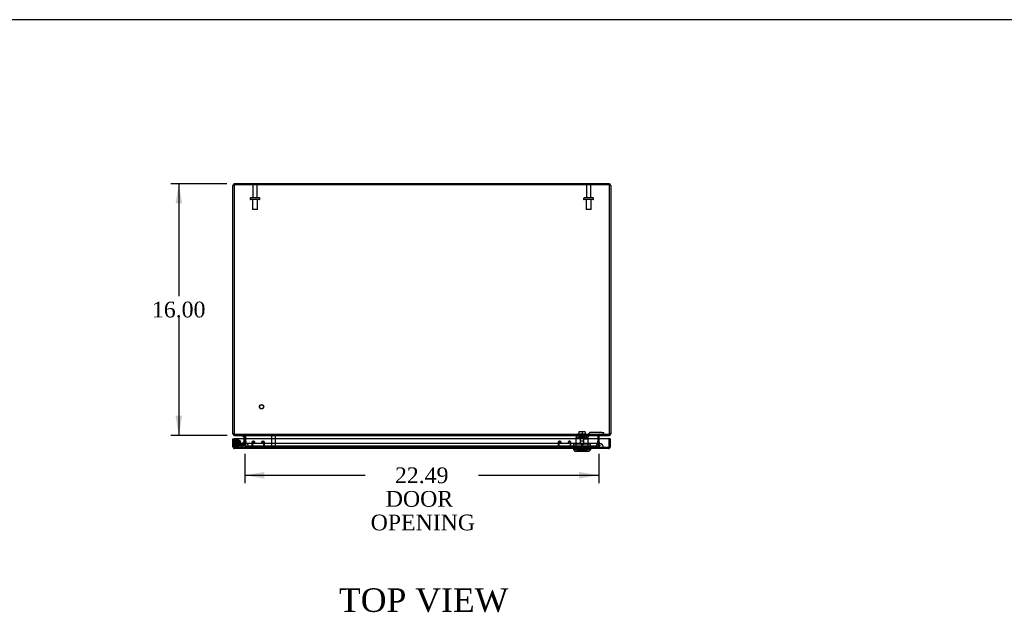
# Model space of a CAD drawing. Header units: inches. Extents: x 1 to 240, y -1 to 159.
# Tile 4 of 8: x 44 to 107, y 122 to 159. Entities that reach past the tile are written whole.
import ezdxf
from ezdxf.enums import TextEntityAlignment as Align
from ezdxf.lldxf.tags import DXFTag

# ---------------------------------------------------------------- set-up
doc = ezdxf.new("R2010")
doc.units = ezdxf.units.IN
doc.header["$MEASUREMENT"] = 0
for name, color, linetype in [('CAP02342', 7, 'Continuous'), ('COM52788', 7, 'Continuous'), ('COM52808', 7, 'Continuous'), ('COM53844', 7, 'Continuous'), ('COM55772-4', 7, 'Continuous'), ('COM70219', 7, 'Continuous'), ('Default', 7, 'Continuous'), ('HNG14573-1', 7, 'Continuous'), ('HNG14573-2', 7, 'Continuous'), ('LOK10000', 7, 'Continuous'), ('LOK10000CAM', 7, 'Continuous'), ('LOK10000NUT', 7, 'Continuous'), ('LOK10000SC', 7, 'Continuous'), ('PIN17645', 7, 'Continuous'), ('QLB20183', 7, 'Continuous'), ('STD21878', 7, 'Continuous'), ('STD26098', 7, 'Continuous')]:
    doc.layers.add(name, color=color, linetype=linetype)
doc.styles.add('SEACAD_Times_New_Roman', font='times.ttf')
tags = doc.linetypes.add('HIDDEN2', pattern=[0.1875, 0.125, -0.0625]).pattern_tags.tags
tags[6:7] = [DXFTag(74, 4), DXFTag(75, 0), DXFTag(340, '0'), DXFTag(46, 0.0), DXFTag(50, 0.0), DXFTag(44, 0.0), DXFTag(45, 0.0)]
tags[4:5] = [DXFTag(74, 4), DXFTag(75, 0), DXFTag(340, '0'), DXFTag(46, 0.0), DXFTag(50, 0.0), DXFTag(44, 0.0), DXFTag(45, 0.0)]
doc.dimstyles.new('HAMMOND_(STH_-_240x160)', dxfattribs={"dimtxt": 1, "dimasz": 1.25, "dimexe": 0.5, "dimexo": 0.5, "dimgap": 0.25, "dimtad": 0, "dimtih": 1, "dimtoh": 1, "dimzin": 0, "dimdsep": 46, "dimtxsty": 'SEACAD_Times_New_Roman', "dimblk1": '_SE_FILLED', "dimblk2": '_SE_FILLED', "dimsah": 1, "dimcen": 0.5, "dimadec": 0, "dimazin": 0, "dimtfac": 0.8, "dimtofl": 0, "dimtmove": 0, "dimatfit": 3, "dimfxl": 1, "dimtolj": 1, "dimtzin": 0, "dimarcsym": 0})

# ---------------------------------------------------------------- blocks, each defined once
blk = doc.blocks.new('SE1')
at = {"layer": 'CAP02342', "color": 7, "linetype": 'HIDDEN2'}
for radius in [0.146, 0.086]:
    blk.add_circle((58.083, 132.288), radius, dxfattribs=at)
at = {"layer": 'COM52788', "color": 7, "linetype": 'Continuous'}
for p, q in [((81.736, 148.706), (57.88, 148.706)), ((57.88, 148.706), (57.88, 132.983)), ((81.736, 132.983), (81.736, 148.706)), ((57.943, 132.778), (81.673, 132.778)), ((58.63, 132.754), (58.63, 132.742)), ((58.63, 132.566), (58.63, 132.742)), ((80.986, 132.742), (80.986, 132.754)), ((80.986, 132.742), (80.986, 132.566))]:
    blk.add_line(p, q, dxfattribs=at)
at = {"layer": 'COM52788', "color": 7, "linetype": 'HIDDEN2'}
for p, q in [((57.943, 132.85), (81.673, 132.85)), ((57.943, 132.85), (57.943, 132.778)), ((58.556, 132.85), (58.556, 132.778)), ((58.63, 132.754), (58.63, 132.777)), ((80.986, 132.754), (80.986, 132.777)), ((81.06, 132.85), (81.06, 132.778)), ((81.673, 132.85), (81.673, 132.778)), ((58.563, 132.124), (58.628, 132.404)), ((58.628, 132.388), (58.563, 132.108)), ((58.563, 132.124), (58.563, 132.108)), ((58.563, 132.124), (81.053, 132.124)), ((58.563, 132.108), (81.053, 132.108)), ((58.63, 132.412), (58.628, 132.404)), ((58.628, 132.388), (58.63, 132.411)), ((58.63, 132.411), (58.628, 132.388)), ((58.628, 132.404), (58.628, 132.388)), ((58.63, 132.413), (58.63, 132.566)), ((58.63, 132.411), (58.63, 132.413)), ((58.63, 132.413), (58.63, 132.412)), ((58.63, 132.412), (58.63, 132.411)), ((80.986, 132.566), (80.986, 132.413)), ((80.986, 132.412), (80.986, 132.413)), ((80.986, 132.412), (80.986, 132.411)), ((80.987, 132.404), (80.986, 132.412)), ((80.986, 132.411), (80.987, 132.388)), ((80.987, 132.388), (80.986, 132.411)), ((80.987, 132.404), (81.053, 132.124)), ((80.987, 132.404), (80.987, 132.388)), ((81.053, 132.108), (80.987, 132.388)), ((81.053, 132.124), (81.053, 132.108))]:
    blk.add_line(p, q, dxfattribs=at)
at = {"layer": 'COM52788', "color": 7, "linetype": 'Continuous'}
for centre, radius, start, end in [((58.192, 132.983), 0.312, 180, 198.09297), ((58.548, 132.632), 0.147, 56.26725, 86.91739), ((81.067, 132.632), 0.147, 93.08261, 123.73275), ((81.424, 132.983), 0.312, 341.90703, 0)]:
    blk.add_arc(centre, radius, start, end, dxfattribs=at)
at = {"layer": 'COM52788', "color": 7, "linetype": 'HIDDEN2'}
blk.add_arc((81.067, 132.632), 0.147, 93.08261, 123.73275, dxfattribs=at)
for points in [[(57.895, 132.886), (57.898, 132.881), (57.901, 132.876), (57.908, 132.867), (57.911, 132.863), (57.919, 132.857), (57.924, 132.854), (57.933, 132.851), (57.938, 132.85), (57.943, 132.85)], [(58.556, 132.85), (58.562, 132.85), (58.568, 132.848), (58.581, 132.842), (58.587, 132.836), (58.599, 132.823), (58.605, 132.815), (58.618, 132.797), (58.624, 132.787), (58.63, 132.777)], [(81.06, 132.85), (81.053, 132.85), (81.047, 132.848), (81.035, 132.842), (81.029, 132.836), (81.017, 132.823), (81.01, 132.815), (80.998, 132.797), (80.992, 132.787), (80.986, 132.777)], [(80.986, 132.777), (80.992, 132.787), (80.998, 132.797), (81.01, 132.815), (81.017, 132.823), (81.029, 132.836), (81.035, 132.842), (81.047, 132.848), (81.053, 132.85), (81.06, 132.85)], [(81.673, 132.85), (81.678, 132.85), (81.683, 132.851), (81.692, 132.854), (81.696, 132.857), (81.704, 132.863), (81.708, 132.867), (81.715, 132.876), (81.718, 132.881), (81.72, 132.886)]]:
    blk.add_open_spline(points, degree=3, knots=[0, 0, 0, 0, 0.25, 0.25, 0.5, 0.5, 0.75, 0.75, 1, 1, 1, 1], dxfattribs=at)
at = {"layer": 'COM52788', "color": 7, "linetype": 'Continuous'}
for points, knots in [([(57.895, 132.886), (57.896, 132.884), (57.896, 132.88), (57.898, 132.873), (57.899, 132.867), (57.9, 132.861), (57.901, 132.854), (57.903, 132.848), (57.904, 132.842), (57.906, 132.837), (57.907, 132.831), (57.909, 132.826), (57.91, 132.821), (57.912, 132.816), (57.914, 132.812), (57.917, 132.804), (57.921, 132.794), (57.927, 132.786), (57.933, 132.781), (57.938, 132.779), (57.941, 132.778), (57.943, 132.778)], [0, 0, 0, 0, 0.037505, 0.074906, 0.112201, 0.149385, 0.186456, 0.223409, 0.260242, 0.296951, 0.333533, 0.369984, 0.406303, 0.442485, 0.478527, 0.514427, 0.638738, 0.761153, 0.84171, 0.921336, 1, 1, 1, 1]), ([(81.673, 132.778), (81.674, 132.778), (81.676, 132.778), (81.678, 132.779), (81.68, 132.78), (81.683, 132.781), (81.685, 132.783), (81.688, 132.785), (81.69, 132.788), (81.692, 132.791), (81.694, 132.794), (81.696, 132.798), (81.698, 132.803), (81.702, 132.81), (81.706, 132.823), (81.711, 132.839), (81.714, 132.853), (81.716, 132.864), (81.718, 132.875), (81.72, 132.882), (81.72, 132.886)], [0, 0, 0, 0, 0.039227, 0.078698, 0.11841, 0.15836, 0.198543, 0.238956, 0.279594, 0.320453, 0.361528, 0.402815, 0.44431, 0.486009, 0.612097, 0.739826, 0.804347, 0.869228, 0.934452, 1, 1, 1, 1])]:
    blk.add_open_spline(points, degree=3, knots=knots, dxfattribs=at)
at = {"layer": 'COM52808', "color": 7, "linetype": 'Continuous'}
for p, q in [((57.812, 132.566), (57.884, 132.566)), ((57.812, 132.049), (57.812, 132.566)), ((57.884, 131.999), (57.857, 131.961)), ((81.709, 132.566), (57.884, 132.566)), ((57.884, 132.566), (57.884, 132.049)), ((57.884, 132.049), (57.884, 132.566)), ((57.884, 132.049), (57.884, 132.049)), ((57.884, 132.049), (57.884, 131.961)), ((57.884, 132.049), (57.884, 131.999)), ((81.709, 132.049), (81.709, 132.566)), ((81.781, 132.566), (81.709, 132.566)), ((81.709, 132.566), (81.709, 132.049)), ((81.709, 132.049), (81.709, 132.049)), ((81.709, 132.049), (81.709, 131.961)), ((81.709, 131.999), (81.709, 132.049)), ((81.709, 131.999), (81.736, 131.961)), ((81.781, 132.566), (81.781, 132.049)), ((57.919, 131.941), (57.92, 131.941)), ((81.673, 131.941), (57.92, 131.941)), ((57.92, 131.941), (57.92, 131.941)), ((57.92, 131.941), (57.92, 131.941)), ((81.673, 131.941), (81.673, 131.941)), ((81.673, 131.941), (81.673, 131.941)), ((81.673, 131.941), (81.673, 131.941))]:
    blk.add_line(p, q, dxfattribs=at)
at = {"layer": 'COM52808', "color": 7, "linetype": 'HIDDEN2'}
for p, q in [((57.884, 132.049), (57.884, 132.049)), ((81.673, 132.013), (57.92, 132.013)), ((57.92, 132.013), (57.92, 131.941)), ((57.92, 131.941), (57.92, 132.013)), ((79.589, 132.013), (79.589, 131.941)), ((79.754, 132.013), (79.754, 131.941)), ((80.216, 132.013), (80.216, 131.941)), ((80.38, 132.013), (80.38, 131.941)), ((81.673, 131.941), (81.673, 132.013)), ((81.673, 132.013), (81.673, 131.941)), ((81.709, 132.049), (81.709, 132.049))]:
    blk.add_line(p, q, dxfattribs=at)
at = {"layer": 'COM52808', "color": 7, "linetype": 'Continuous'}
for centre, start, end in [((57.92, 132.049), 180, 234.47348), ((57.92, 132.049), 234.47348, 269.78246), ((81.673, 132.049), 270.21754, 305.52652), ((81.673, 132.049), 305.52652, 0), ((57.92, 132.049), 269.89915, 270), ((81.673, 132.049), 270, 270.10085)]:
    blk.add_arc(centre, 0.108, start, end, dxfattribs=at)
at = {"layer": 'COM52808', "color": 7, "linetype": 'HIDDEN2'}
for centre, start, end in [((57.92, 132.049), 180, 269.69745), ((57.92, 132.049), 180, 269.69745), ((57.92, 132.049), 269.69745, 270), ((81.673, 132.049), 270.30255, 0), ((81.673, 132.049), 270.30255, 0), ((81.673, 132.049), 270, 270.30255)]:
    blk.add_arc(centre, 0.036, start, end, dxfattribs=at)
for points, knots in [([(57.92, 131.941), (57.92, 131.947), (57.92, 131.953), (57.92, 131.959), (57.919, 131.965), (57.919, 131.971), (57.919, 131.977), (57.919, 131.979), (57.919, 131.98), (57.919, 131.982), (57.918, 131.984), (57.918, 131.985), (57.918, 131.986), (57.917, 131.987), (57.917, 131.988), (57.916, 131.988), (57.916, 131.989), (57.915, 131.989), (57.915, 131.989), (57.912, 131.991), (57.908, 131.991), (57.905, 131.992), (57.902, 131.992), (57.899, 131.993), (57.896, 131.994), (57.892, 131.995), (57.888, 131.997), (57.884, 131.999)], [0, 0, 0, 0, 0.186705, 0.186705, 0.186705, 0.38114, 0.38114, 0.38114, 0.429837, 0.429837, 0.429837, 0.479528, 0.479528, 0.479528, 0.504062, 0.504062, 0.504062, 0.535578, 0.535578, 0.535578, 0.673413, 0.673413, 0.673413, 0.81014, 0.81014, 0.81014, 1, 1, 1, 1]), ([(57.884, 131.999), (57.889, 131.996), (57.895, 131.994), (57.903, 131.992), (57.906, 131.992), (57.91, 131.991), (57.911, 131.99), (57.914, 131.99), (57.915, 131.989), (57.918, 131.987), (57.918, 131.985), (57.919, 131.981), (57.919, 131.979), (57.919, 131.973), (57.919, 131.969), (57.919, 131.957), (57.919, 131.949), (57.919, 131.941)], [0, 0, 0, 0, 0.25, 0.25, 0.375, 0.375, 0.4375, 0.4375, 0.5, 0.5, 0.5625, 0.5625, 0.625, 0.625, 0.75, 0.75, 1, 1, 1, 1]), ([(81.709, 131.999), (81.703, 131.996), (81.698, 131.994), (81.69, 131.992), (81.687, 131.992), (81.683, 131.991), (81.681, 131.99), (81.678, 131.99), (81.677, 131.989), (81.675, 131.987), (81.674, 131.985), (81.674, 131.981), (81.674, 131.979), (81.673, 131.973), (81.673, 131.969), (81.673, 131.957), (81.673, 131.949), (81.673, 131.941)], [0, 0, 0, 0, 0.25, 0.25, 0.375, 0.375, 0.4375, 0.4375, 0.5, 0.5, 0.5625, 0.5625, 0.625, 0.625, 0.75, 0.75, 1, 1, 1, 1]), ([(81.673, 131.941), (81.673, 131.947), (81.673, 131.953), (81.673, 131.959), (81.673, 131.965), (81.673, 131.971), (81.674, 131.977), (81.674, 131.979), (81.674, 131.98), (81.674, 131.982), (81.674, 131.984), (81.675, 131.985), (81.675, 131.986), (81.676, 131.987), (81.676, 131.988), (81.676, 131.988), (81.677, 131.989), (81.678, 131.989), (81.678, 131.989), (81.681, 131.991), (81.684, 131.991), (81.688, 131.992), (81.691, 131.992), (81.694, 131.993), (81.697, 131.994), (81.701, 131.995), (81.705, 131.997), (81.709, 131.999)], [0, 0, 0, 0, 0.186705, 0.186705, 0.186705, 0.38114, 0.38114, 0.38114, 0.429837, 0.429837, 0.429837, 0.479528, 0.479528, 0.479528, 0.504062, 0.504062, 0.504062, 0.535578, 0.535578, 0.535578, 0.673413, 0.673413, 0.673413, 0.81014, 0.81014, 0.81014, 1, 1, 1, 1])]:
    blk.add_open_spline(points, degree=3, knots=knots, dxfattribs=at)
at = {"layer": 'COM52808', "color": 7, "linetype": 'Continuous'}
for points in [[(57.884, 131.961), (57.89, 131.955), (57.896, 131.95), (57.908, 131.943), (57.914, 131.941), (57.92, 131.941)], [(81.709, 131.961), (81.703, 131.955), (81.697, 131.95), (81.685, 131.943), (81.679, 131.941), (81.673, 131.941)]]:
    blk.add_open_spline(points, degree=3, knots=[0, 0, 0, 0, 0.5, 0.5, 1, 1, 1, 1], dxfattribs=at)
at = {"layer": 'COM53844', "color": 7, "linetype": 'HIDDEN2'}
for p, q in [((59.009, 132.338), (59.009, 132.094)), ((59.047, 132.338), (59.047, 132.094)), ((59.116, 132.419), (59.09, 132.419)), ((59.116, 132.381), (59.09, 132.381)), ((59.09, 132.051), (59.74, 132.051)), ((59.159, 132.301), (59.159, 132.338)), ((59.197, 132.301), (59.159, 132.301)), ((59.197, 132.301), (59.197, 132.338)), ((59.633, 132.338), (59.633, 132.301)), ((59.633, 132.301), (59.671, 132.301)), ((59.671, 132.338), (59.671, 132.301)), ((59.74, 132.419), (59.714, 132.419)), ((59.74, 132.381), (59.714, 132.381)), ((59.783, 132.094), (59.783, 132.338)), ((59.821, 132.094), (59.821, 132.338)), ((78.471, 132.338), (78.471, 132.094)), ((78.509, 132.338), (78.509, 132.094)), ((78.578, 132.419), (78.552, 132.419)), ((78.578, 132.381), (78.552, 132.381)), ((78.552, 132.051), (79.203, 132.051)), ((78.621, 132.301), (78.621, 132.338)), ((78.659, 132.301), (78.621, 132.301)), ((78.659, 132.301), (78.659, 132.338)), ((79.096, 132.338), (79.096, 132.301)), ((79.096, 132.301), (79.134, 132.301)), ((79.134, 132.338), (79.134, 132.301)), ((79.203, 132.419), (79.177, 132.419)), ((79.203, 132.381), (79.177, 132.381)), ((79.246, 132.094), (79.246, 132.338)), ((79.284, 132.094), (79.284, 132.338))]:
    blk.add_line(p, q, dxfattribs=at)
for centre, radius, start, end in [((59.09, 132.338), 0.081, 90, 180), ((59.09, 132.094), 0.081, 180, 270), ((59.09, 132.338), 0.043, 90, 180), ((59.09, 132.094), 0.043, 180, 270), ((59.116, 132.338), 0.081, 0, 90), ((59.116, 132.338), 0.043, 0, 90), ((59.714, 132.338), 0.081, 90, 180), ((59.714, 132.338), 0.043, 90, 180), ((59.74, 132.338), 0.081, 0, 90), ((59.74, 132.338), 0.043, 0, 90), ((59.74, 132.094), 0.043, 270, 0), ((59.74, 132.094), 0.081, 270, 0), ((78.552, 132.338), 0.081, 90, 180), ((78.552, 132.094), 0.081, 180, 270), ((78.552, 132.338), 0.043, 90, 180), ((78.552, 132.094), 0.043, 180, 270), ((78.578, 132.338), 0.081, 0, 90), ((78.578, 132.338), 0.043, 0, 90), ((79.177, 132.338), 0.081, 90, 180), ((79.177, 132.338), 0.043, 90, 180), ((79.203, 132.338), 0.081, 0, 90), ((79.203, 132.338), 0.043, 0, 90), ((79.203, 132.094), 0.043, 270, 0), ((79.203, 132.094), 0.081, 270, 0)]:
    blk.add_arc(centre, radius, start, end, dxfattribs=at)
at = {"layer": 'COM55772-4', "color": 7, "linetype": 'Continuous'}
for p, q in [((57.808, 132.981), (57.808, 148.67)), ((81.7, 148.778), (57.916, 148.778)), ((81.808, 148.67), (81.808, 132.981)), ((57.808, 132.886), (57.808, 132.981)), ((57.808, 132.886), (57.88, 132.886)), ((57.916, 132.778), (57.916, 132.806)), ((57.943, 132.778), (57.916, 132.778)), ((58.558, 132.745), (58.63, 132.749)), ((58.558, 132.566), (58.558, 132.742)), ((81.058, 132.745), (80.986, 132.749)), ((81.058, 132.742), (81.058, 132.566)), ((81.7, 132.778), (81.673, 132.778)), ((81.7, 132.778), (81.7, 132.806)), ((81.808, 132.886), (81.736, 132.886)), ((81.808, 132.981), (81.808, 132.886))]:
    blk.add_line(p, q, dxfattribs=at)
at = {"layer": 'COM55772-4', "color": 7, "linetype": 'HIDDEN2'}
for p, q in [((58.308, 148.778), (58.308, 148.706)), ((58.808, 148.706), (58.808, 148.778)), ((80.808, 148.778), (80.808, 148.706)), ((81.308, 148.706), (81.308, 148.778)), ((57.88, 132.981), (57.88, 132.983)), ((57.88, 132.981), (57.88, 132.886)), ((57.916, 132.85), (57.943, 132.85)), ((57.916, 132.806), (57.916, 132.85)), ((58.522, 132.778), (58.522, 132.85)), ((81.094, 132.778), (81.094, 132.85)), ((81.673, 132.85), (81.7, 132.85)), ((81.7, 132.806), (81.7, 132.85)), ((81.736, 132.983), (81.736, 132.981)), ((81.736, 132.886), (81.736, 132.981)), ((58.492, 132.124), (58.557, 132.404)), ((58.562, 132.108), (58.492, 132.124)), ((58.557, 132.404), (58.558, 132.413)), ((58.557, 132.404), (58.627, 132.388)), ((58.558, 132.418), (58.558, 132.566)), ((58.63, 132.418), (58.558, 132.418)), ((58.558, 132.413), (58.558, 132.418)), ((58.558, 132.413), (58.63, 132.413)), ((58.562, 132.108), (58.627, 132.388)), ((58.627, 132.388), (58.63, 132.413)), ((80.986, 132.418), (81.058, 132.418)), ((81.058, 132.413), (80.986, 132.413)), ((80.986, 132.413), (80.989, 132.388)), ((81.059, 132.404), (80.989, 132.388)), ((80.989, 132.388), (81.053, 132.108)), ((81.053, 132.108), (81.123, 132.124)), ((81.058, 132.566), (81.058, 132.418)), ((81.058, 132.418), (81.058, 132.413)), ((81.058, 132.413), (81.059, 132.404)), ((81.059, 132.404), (81.123, 132.124))]:
    blk.add_line(p, q, dxfattribs=at)
at = {"layer": 'COM55772-4', "color": 7, "linetype": 'Continuous'}
for centre, radius, start, end in [((57.916, 148.67), 0.108, 90, 180), ((81.7, 148.67), 0.108, 0, 90), ((57.916, 132.886), 0.108, 180, 270), ((57.916, 132.886), 0.036, 180, 270), ((58.522, 132.742), 0.036, 3.76822, 90), ((58.522, 132.742), 0.036, 0, 3.76822), ((58.522, 132.742), 0.108, 0, 3.76822), ((81.094, 132.742), 0.108, 176.23178, 180), ((81.094, 132.742), 0.036, 90, 176.23178), ((81.094, 132.742), 0.036, 176.23178, 180), ((81.7, 132.886), 0.036, 270, 0), ((81.7, 132.886), 0.108, 270, 360)]:
    blk.add_arc(centre, radius, start, end, dxfattribs=at)
at = {"layer": 'COM55772-4', "color": 7, "linetype": 'HIDDEN2'}
for centre, radius, start, end in [((57.916, 148.67), 0.036, 90, 180), ((81.7, 148.67), 0.036, 0, 90), ((58.522, 132.742), 0.108, 3.76824, 89.99999), ((81.094, 132.742), 0.108, 90.00002, 176.23177)]:
    blk.add_arc(centre, radius, start, end, dxfattribs=at)
at = {"layer": 'COM70219', "color": 7, "linetype": 'HIDDEN2'}
for p, q in [((58.575, 132.017), (58.326, 132.015)), ((58.326, 132.015), (58.326, 132.014)), ((58.825, 132.015), (58.326, 132.015)), ((58.825, 132.014), (58.326, 132.014)), ((58.825, 132.263), (58.575, 132.263)), ((58.824, 132.015), (58.575, 132.017)), ((58.825, 132.017), (58.575, 132.017)), ((58.824, 132.014), (58.824, 132.015)), ((80.847, 132.263), (58.825, 132.263)), ((80.847, 132.017), (58.825, 132.017)), ((80.847, 132.015), (58.825, 132.015)), ((80.847, 132.014), (58.825, 132.014)), ((81.097, 132.263), (80.847, 132.263)), ((81.097, 132.017), (80.847, 132.017)), ((81.346, 132.015), (80.847, 132.015)), ((81.346, 132.014), (80.847, 132.014)), ((80.848, 132.015), (81.097, 132.017)), ((80.848, 132.014), (80.848, 132.015)), ((81.097, 132.017), (81.346, 132.015)), ((81.346, 132.015), (81.346, 132.014))]:
    blk.add_line(p, q, dxfattribs=at)
for centre in [(58.575, 132.013), (81.097, 132.013)]:
    blk.add_arc(centre, 0.25, 0, 180, dxfattribs=at)
at = {"layer": 'HNG14573-1', "color": 7, "linetype": 'Continuous'}
for p, q in [((58.42, 132.721), (58.42, 132.778)), ((58.42, 132.721), (58.48, 132.721)), ((58.501, 132.7), (58.501, 132.566))]:
    blk.add_line(p, q, dxfattribs=at)
at = {"layer": 'HNG14573-1', "color": 7, "linetype": 'HIDDEN2'}
for p, q in [((58.541, 132.603), (58.541, 132.559)), ((58.598, 132.557), (58.598, 132.606)), ((58.369, 132.167), (58.083, 132.167)), ((58.369, 132.11), (58.083, 132.11)), ((58.176, 132.211), (58.22, 132.175)), ((58.482, 132.338), (58.268, 132.167)), ((58.533, 132.305), (58.288, 132.11)), ((58.317, 132.167), (58.317, 132.11)), ((58.5, 132.415), (58.459, 132.239)), ((58.501, 132.566), (58.501, 132.422)), ((58.523, 132.336), (58.513, 132.293)), ((58.556, 132.403), (58.515, 132.226)), ((58.568, 132.278), (58.579, 132.326))]:
    blk.add_line(p, q, dxfattribs=at)
at = {"layer": 'HNG14573-1', "color": 7, "linetype": 'Continuous'}
for radius in [0.078, 0.021]:
    blk.add_arc((58.48, 132.7), radius, 0, 90, dxfattribs=at)
at = {"layer": 'HNG14573-1', "color": 7, "linetype": 'HIDDEN2'}
for centre, radius, start, end in [((58.558, 132.658), 0.057, 180, 252.64774), ((58.541, 132.606), 0.057, 0, 72.64774), ((58.083, 132.288), 0.178, 320.59251, 270), ((58.083, 132.288), 0.121, 320.59251, 270), ((58.369, 132.26), 0.093, 270, 347), ((58.369, 132.26), 0.15, 270, 347), ((58.517, 132.237), 0.057, 94.35226, 167), ((58.552, 132.386), 0.057, 167, 239.64774), ((58.472, 132.422), 0.029, 347, 0), ((58.558, 132.505), 0.057, 107.35226, 180), ((58.512, 132.291), 0.057, 274.35226, 347), ((58.523, 132.339), 0.057, 347, 59.64774), ((58.472, 132.422), 0.086, 347, 0), ((58.541, 132.557), 0.057, 287.35226, 0)]:
    blk.add_arc(centre, radius, start, end, dxfattribs=at)
at = {"layer": 'HNG14573-2', "color": 7, "linetype": 'HIDDEN2'}
for radius in [0.228, 0.12]:
    blk.add_circle((58.083, 132.288), radius, dxfattribs=at)
for start, end in [(0, 178.38815), (181.61185, 0)]:
    blk.add_arc((58.083, 132.288), 0.199, start, end, dxfattribs=at)
at = {"layer": 'HNG14573-2', "color": 7, "linetype": 'Continuous'}
blk.add_arc((58.083, 132.288), 0.199, 178.38815, 181.61185, dxfattribs=at)
at = {"layer": 'LOK10000', "color": 7, "linetype": 'HIDDEN2'}
for p, q in [((80.157, 132.651), (79.592, 132.651)), ((79.592, 132.651), (79.592, 132.011)), ((79.827, 132.751), (79.827, 132.651)), ((79.827, 132.751), (80.142, 132.751)), ((79.869, 132.751), (79.869, 132.251)), ((79.985, 132.551), (79.985, 132.651)), ((80.101, 132.251), (80.101, 132.751)), ((80.142, 132.751), (80.142, 132.651)), ((80.142, 132.651), (80.142, 132.551)), ((80.377, 132.651), (80.34, 132.651)), ((80.377, 132.551), (80.377, 132.651)), ((79.589, 132.011), (79.589, 131.941)), ((79.754, 132.011), (79.754, 131.941)), ((79.869, 132.251), (80.101, 132.251)), ((79.869, 132.251), (79.985, 132.181)), ((80.142, 132.551), (79.985, 132.551)), ((79.985, 132.181), (80.101, 132.251)), ((80.142, 132.551), (80.377, 132.551)), ((80.216, 132.011), (80.216, 131.941)), ((80.377, 132.011), (80.377, 132.551)), ((80.38, 132.011), (80.38, 131.941)), ((79.674, 131.871), (79.672, 131.871)), ((79.672, 131.871), (79.672, 131.811)), ((80.297, 131.811), (79.672, 131.811)), ((79.672, 131.811), (79.672, 131.781)), ((79.674, 131.871), (79.674, 131.811)), ((79.674, 131.871), (80.296, 131.871)), ((80.296, 131.871), (80.296, 131.811)), ((80.296, 131.871), (80.297, 131.871)), ((80.297, 131.811), (80.297, 131.871)), ((80.297, 131.781), (80.297, 131.811))]:
    blk.add_line(p, q, dxfattribs=at)
at = {"layer": 'LOK10000', "color": 7, "linetype": 'Continuous'}
for p, q in [((79.435, 131.941), (79.435, 131.881)), ((79.435, 131.881), (80.535, 131.881)), ((79.435, 131.881), (79.535, 131.781)), ((79.535, 131.781), (80.435, 131.781)), ((80.435, 131.781), (80.535, 131.881)), ((80.535, 131.881), (80.535, 131.941))]:
    blk.add_line(p, q, dxfattribs=at)
at = {"layer": 'LOK10000CAM', "color": 7, "linetype": 'HIDDEN2'}
for p, q in [((79.87, 132.801), (79.615, 132.801)), ((79.615, 132.801), (79.615, 132.651)), ((79.827, 132.651), (79.827, 132.801)), ((79.87, 132.801), (80.285, 132.801)), ((80.142, 132.651), (80.142, 132.801)), ((80.285, 132.651), (80.157, 132.651)), ((80.478, 132.966), (80.285, 132.801)), ((80.285, 132.651), (80.285, 132.801)), ((80.285, 132.651), (80.34, 132.651)), ((80.34, 132.651), (80.533, 132.816)), ((81.237, 132.966), (80.478, 132.966)), ((80.533, 132.816), (81.237, 132.816)), ((81.237, 132.966), (81.362, 132.966)), ((81.362, 132.816), (81.237, 132.816)), ((81.362, 132.816), (81.362, 132.966))]:
    blk.add_line(p, q, dxfattribs=at)
at = {"layer": 'LOK10000NUT', "color": 7, "linetype": 'HIDDEN2'}
for p, q in [((79.985, 132.226), (79.455, 132.226)), ((79.455, 132.011), (79.455, 132.226)), ((79.985, 132.011), (79.455, 132.011)), ((79.592, 132.226), (79.592, 132.011)), ((80.515, 132.226), (79.985, 132.226)), ((79.985, 132.011), (79.985, 132.226)), ((80.515, 132.011), (79.985, 132.011)), ((80.377, 132.011), (80.377, 132.226)), ((80.515, 132.011), (80.515, 132.226))]:
    blk.add_line(p, q, dxfattribs=at)
at = {"layer": 'LOK10000SC', "color": 7, "linetype": 'HIDDEN2'}
for p, q in [((79.722, 132.871), (80.247, 132.871)), ((79.722, 132.871), (79.722, 132.801)), ((79.985, 133.008), (79.792, 133.008)), ((79.792, 133.008), (79.792, 132.871)), ((79.869, 132.801), (79.869, 132.426)), ((80.177, 133.008), (79.985, 133.008)), ((79.985, 133.008), (79.985, 132.871)), ((80.101, 132.426), (80.101, 132.801)), ((80.177, 133.008), (80.177, 132.871)), ((80.247, 132.801), (80.247, 132.871)), ((79.869, 132.426), (80.101, 132.426))]:
    blk.add_line(p, q, dxfattribs=at)
at = {"layer": 'PIN17645', "color": 7, "linetype": 'HIDDEN2'}
for radius in [0.188, 0.113, 0.063, 0.05]:
    blk.add_circle((58.083, 132.288), radius, dxfattribs=at)
at = {"layer": 'QLB20183', "color": 7, "linetype": 'HIDDEN2'}
for p, q in [((60.062, 132.043), (60.437, 132.043)), ((60.062, 132.043), (60.062, 132.013)), ((60.437, 132.043), (63.687, 132.043)), ((61.214, 132.06), (61.214, 132.041)), ((61.222, 132.06), (61.222, 132.041)), ((61.239, 132.058), (61.222, 132.058)), ((61.224, 132.058), (61.224, 132.043)), ((61.228, 132.06), (61.228, 132.041)), ((61.23, 132.058), (61.23, 132.043)), ((61.236, 132.06), (61.236, 132.041)), ((61.333, 132.058), (61.239, 132.058)), ((61.239, 132.058), (61.239, 132.043)), ((61.249, 132.058), (61.249, 132.043)), ((61.255, 132.058), (61.255, 132.043)), ((61.282, 132.058), (61.282, 132.043)), ((61.293, 132.058), (61.293, 132.043)), ((61.294, 132.058), (61.294, 132.043)), ((61.301, 132.058), (61.301, 132.043)), ((61.303, 132.043), (61.303, 132.058)), ((61.313, 132.058), (61.313, 132.043)), ((61.327, 132.058), (61.327, 132.043)), ((61.333, 132.058), (61.333, 132.043)), ((61.337, 132.058), (61.337, 132.043)), ((61.345, 132.058), (61.345, 132.043)), ((61.346, 132.058), (61.346, 132.043)), ((61.348, 132.041), (61.348, 132.06)), ((61.356, 132.058), (61.356, 132.043)), ((61.356, 132.058), (61.356, 132.043)), ((61.358, 132.041), (61.358, 132.06)), ((61.432, 132.06), (61.432, 132.041)), ((61.436, 132.06), (61.436, 132.041)), ((61.562, 132.058), (61.436, 132.058)), ((61.446, 132.058), (61.446, 132.043)), ((61.447, 132.058), (61.447, 132.043)), ((61.451, 132.058), (61.451, 132.043)), ((61.452, 132.058), (61.452, 132.043)), ((61.462, 132.058), (61.462, 132.043)), ((61.465, 132.058), (61.465, 132.043)), ((61.469, 132.058), (61.469, 132.043)), ((61.529, 132.058), (61.529, 132.043)), ((61.533, 132.058), (61.533, 132.043)), ((61.534, 132.058), (61.534, 132.043)), ((61.536, 132.058), (61.536, 132.043)), ((61.546, 132.058), (61.546, 132.043)), ((61.547, 132.041), (61.547, 132.06)), ((61.551, 132.041), (61.551, 132.06)), ((61.552, 132.058), (61.552, 132.043)), ((61.557, 132.058), (61.557, 132.043)), ((61.562, 132.041), (61.562, 132.06)), ((61.566, 132.041), (61.566, 132.06)), ((61.646, 132.06), (61.646, 132.041)), ((61.656, 132.058), (61.648, 132.058)), ((61.648, 132.058), (61.648, 132.043)), ((61.706, 132.058), (61.656, 132.058)), ((61.773, 132.058), (61.706, 132.058)), ((61.706, 132.058), (61.706, 132.043)), ((61.72, 132.058), (61.72, 132.043)), ((61.772, 132.058), (61.771, 132.058)), ((61.778, 132.058), (61.773, 132.058)), ((61.773, 132.058), (61.773, 132.043)), ((61.778, 132.058), (61.778, 132.043)), ((61.778, 132.058), (61.778, 132.043)), ((61.778, 132.058), (61.778, 132.043)), ((61.78, 132.041), (61.78, 132.06)), ((61.78, 132.041), (61.78, 132.06)), ((61.864, 132.058), (61.86, 132.058)), ((61.86, 132.058), (61.86, 132.043)), ((61.872, 132.058), (61.864, 132.058)), ((61.864, 132.058), (61.864, 132.043)), ((61.884, 132.058), (61.872, 132.058)), ((61.872, 132.058), (61.872, 132.043)), ((61.874, 132.058), (61.874, 132.043)), ((61.88, 132.058), (61.88, 132.043)), ((61.882, 132.058), (61.882, 132.043)), ((61.903, 132.058), (61.884, 132.058)), ((61.884, 132.058), (61.884, 132.043)), ((61.888, 132.058), (61.888, 132.043)), ((61.893, 132.058), (61.893, 132.043)), ((61.972, 132.058), (61.903, 132.058)), ((61.903, 132.058), (61.903, 132.043)), ((61.905, 132.058), (61.905, 132.043)), ((61.951, 132.058), (61.951, 132.043)), ((61.96, 132.058), (61.96, 132.043)), ((61.97, 132.058), (61.97, 132.043)), ((61.994, 132.058), (61.972, 132.058)), ((61.974, 132.058), (61.974, 132.043)), ((61.979, 132.058), (61.979, 132.043)), ((61.981, 132.058), (61.981, 132.043)), ((61.99, 132.058), (61.99, 132.043)), ((61.994, 132.058), (61.994, 132.043)), ((62.077, 132.06), (62.077, 132.041)), ((62.077, 132.058), (62.077, 132.043)), ((62.097, 132.058), (62.077, 132.058)), ((62.079, 132.058), (62.079, 132.043)), ((62.08, 132.058), (62.08, 132.043)), ((62.089, 132.058), (62.089, 132.043)), ((62.091, 132.058), (62.091, 132.043)), ((62.091, 132.058), (62.091, 132.043)), ((62.092, 132.06), (62.092, 132.041)), ((62.177, 132.058), (62.097, 132.058)), ((62.097, 132.058), (62.097, 132.043)), ((62.107, 132.058), (62.107, 132.043)), ((62.177, 132.058), (62.177, 132.043)), ((62.211, 132.058), (62.177, 132.058)), ((62.177, 132.058), (62.177, 132.043)), ((62.196, 132.058), (62.196, 132.043)), ((62.199, 132.058), (62.199, 132.043)), ((62.204, 132.058), (62.204, 132.043)), ((62.211, 132.041), (62.211, 132.06)), ((62.218, 132.058), (62.218, 132.043)), ((62.268, 132.06), (62.268, 132.041)), ((62.279, 132.058), (62.268, 132.058)), ((62.275, 132.058), (62.275, 132.043)), ((62.279, 132.058), (62.279, 132.043)), ((62.283, 132.06), (62.283, 132.041)), ((62.283, 132.06), (62.283, 132.041)), ((62.283, 132.058), (62.3, 132.058)), ((62.288, 132.058), (62.288, 132.043)), ((62.291, 132.058), (62.291, 132.043)), ((62.296, 132.058), (62.296, 132.043)), ((62.298, 132.06), (62.298, 132.041)), ((62.345, 132.058), (62.3, 132.058)), ((62.3, 132.058), (62.3, 132.043)), ((62.304, 132.058), (62.304, 132.043)), ((62.312, 132.058), (62.312, 132.043)), ((62.321, 132.058), (62.321, 132.043)), ((62.437, 132.058), (62.345, 132.058)), ((62.403, 132.058), (62.403, 132.043)), ((62.417, 132.058), (62.417, 132.043)), ((62.444, 132.058), (62.437, 132.058)), ((62.444, 132.058), (62.444, 132.043)), ((62.447, 132.041), (62.447, 132.06)), ((62.497, 132.058), (62.482, 132.058)), ((62.482, 132.058), (62.482, 132.043)), ((62.547, 132.058), (62.497, 132.058)), ((62.497, 132.058), (62.497, 132.043)), ((62.549, 132.06), (62.549, 132.041)), ((62.559, 132.058), (62.552, 132.058)), ((62.552, 132.058), (62.552, 132.043)), ((62.644, 132.058), (62.559, 132.058)), ((62.594, 132.058), (62.594, 132.043)), ((62.609, 132.058), (62.609, 132.043)), ((62.651, 132.058), (62.644, 132.058)), ((62.651, 132.058), (62.651, 132.043)), ((62.653, 132.041), (62.653, 132.06)), ((62.693, 132.06), (62.693, 132.041)), ((62.693, 132.06), (62.693, 132.041)), ((62.72, 132.058), (62.693, 132.058)), ((62.695, 132.058), (62.695, 132.043)), ((62.707, 132.058), (62.707, 132.043)), ((62.708, 132.058), (62.708, 132.043)), ((62.712, 132.058), (62.712, 132.043)), ((62.845, 132.058), (62.72, 132.058)), ((62.72, 132.058), (62.72, 132.043)), ((62.72, 132.058), (62.72, 132.043)), ((62.746, 132.058), (62.746, 132.043)), ((62.781, 132.058), (62.781, 132.043)), ((62.797, 132.058), (62.797, 132.043)), ((62.8, 132.058), (62.8, 132.043)), ((62.801, 132.058), (62.801, 132.043)), ((62.825, 132.058), (62.825, 132.043)), ((62.833, 132.058), (62.833, 132.043)), ((62.834, 132.058), (62.834, 132.043)), ((62.835, 132.058), (62.835, 132.043)), ((62.837, 132.041), (62.837, 132.06)), ((62.871, 132.058), (62.845, 132.058)), ((62.845, 132.058), (62.845, 132.043)), ((62.851, 132.058), (62.851, 132.043)), ((62.857, 132.041), (62.857, 132.06)), ((62.871, 132.041), (62.871, 132.06)), ((63.687, 132.043), (64.062, 132.043)), ((64.062, 132.043), (64.062, 132.013))]:
    blk.add_line(p, q, dxfattribs=at)
at = {"layer": 'STD21878', "color": 7, "linetype": 'HIDDEN2'}
for p, q in [((60.509, 132.763), (60.259, 132.763)), ((60.259, 132.763), (60.259, 132.044)), ((60.509, 132.044), (60.509, 132.763)), ((60.524, 132.044), (60.243, 132.044)), ((60.243, 132.044), (60.243, 132.013)), ((60.524, 132.013), (60.524, 132.044))]:
    blk.add_line(p, q, dxfattribs=at)
for radius in [0.141, 0.125]:
    blk.add_circle((59.63, 134.6), radius, dxfattribs=at)
at = {"layer": 'STD26098', "color": 7, "linetype": 'HIDDEN2'}
for p, q in [((59.079, 148.646), (59.079, 147.869)), ((59.349, 147.869), (59.349, 148.646)), ((80.267, 148.646), (80.267, 147.869)), ((80.537, 147.869), (80.537, 148.646)), ((58.901, 147.839), (58.901, 147.799)), ((59.496, 147.869), (58.931, 147.869)), ((59.496, 147.769), (58.931, 147.769)), ((59.058, 147.769), (59.058, 147.144)), ((59.37, 147.144), (59.37, 147.769)), ((59.526, 147.799), (59.526, 147.839)), ((80.089, 147.839), (80.089, 147.799)), ((80.684, 147.869), (80.119, 147.869)), ((80.684, 147.769), (80.119, 147.769)), ((80.246, 147.769), (80.246, 147.144)), ((80.558, 147.144), (80.558, 147.769)), ((80.714, 147.799), (80.714, 147.839)), ((59.37, 147.144), (59.058, 147.144)), ((80.558, 147.144), (80.246, 147.144))]:
    blk.add_line(p, q, dxfattribs=at)
for centre, radius, start, end in [((59.139, 148.646), 0.06, 90, 180), ((59.289, 148.646), 0.06, 0, 90), ((80.327, 148.646), 0.06, 90, 180), ((80.477, 148.646), 0.06, 0, 90), ((58.931, 147.839), 0.03, 90, 180), ((58.931, 147.799), 0.03, 180, 270), ((59.496, 147.839), 0.03, 0, 90), ((59.496, 147.799), 0.03, 270, 0), ((80.119, 147.839), 0.03, 90, 180), ((80.119, 147.799), 0.03, 180, 270), ((80.684, 147.839), 0.03, 0, 90), ((80.684, 147.799), 0.03, 270, 0)]:
    blk.add_arc(centre, radius, start, end, dxfattribs=at)
blk = doc.blocks.new('DMBLK2567')
at = {"layer": 'Default', "linetype": 'Continuous'}
for points in [[(59.812, 130.036), (59.812, 130.452), (58.562, 130.244)], [(79.803, 130.036), (81.053, 130.244), (79.803, 130.452)]]:
    blk.add_hatch(color=7, dxfattribs=at).paths.add_polyline_path(points)
at = {"layer": 'Default', "color": 7, "linetype": 'Continuous'}
for p, q in [((58.562, 131.608), (58.562, 129.744)), ((81.053, 131.608), (81.053, 129.744)), ((58.562, 130.244), (66.211, 130.244)), ((73.404, 130.244), (81.053, 130.244))]:
    blk.add_line(p, q, dxfattribs=at)
at = {"layer": 'Default', "color": 7, "linetype": 'Continuous', "style": 'SEACAD_Times_New_Roman'}
for s, p in [('22.49', (68.102, 130.744)), ('DOOR ', (67.521, 129.244)), ('OPENING', (66.561, 127.744))]:
    blk.add_text(s, height=1, dxfattribs=at).set_placement(p, align=Align.TOP_LEFT)
blk = doc.blocks.new('_SE_FILLED')
at = {"color": 0}
blk.add_line((0, 0), (-1, 0), dxfattribs=at)
blk.add_solid([(0, 0), (-1, -0.1665), (-1, 0.1665), (0, 0)], dxfattribs=at)
blk = doc.blocks.new('DMBLK2569')
at = {"layer": 'Default', "linetype": 'Continuous'}
for points in [[(54.166, 147.528), (54.583, 147.528), (54.374, 148.778)], [(54.166, 134.028), (54.374, 132.778), (54.583, 134.028)]]:
    blk.add_hatch(color=7, dxfattribs=at).paths.add_polyline_path(points)
at = {"layer": 'Default', "color": 7, "linetype": 'Continuous'}
for p, q in [((57.416, 148.778), (53.874, 148.778)), ((54.374, 148.778), (54.374, 141.628)), ((54.374, 140.278), (54.374, 132.778)), ((57.443, 132.778), (53.874, 132.778))]:
    blk.add_line(p, q, dxfattribs=at)
at = {"layer": 'Default', "color": 7, "linetype": 'Continuous', "style": 'SEACAD_Times_New_Roman'}
blk.add_text('16.00', height=1, dxfattribs=at).set_placement((52.668, 141.278), align=Align.TOP_LEFT)
blk = doc.blocks.new('BORDER')
at = {"layer": 'Default', "color": 7, "linetype": 'Continuous'}
blk.add_line((0, 27.86), (-41.86, 27.86), dxfattribs=at)

msp = doc.modelspace()

# ---------------------------------------------------------------- block references
at = {"layer": 'Default', "color": 7, "xscale": 5.7, "yscale": 5.7, "zscale": 5.7}
msp.add_blockref('BORDER', (239.562, 0.401), dxfattribs=at)
at = {"layer": 'Default'}
msp.add_blockref('SE1', (0, 0), dxfattribs=at)

# ---------------------------------------------------------------- texts
at = {"layer": 'Default', "color": 7, "linetype": 'Continuous', "style": 'SEACAD_Times_New_Roman'}
msp.add_text('TOP VIEW', height=1.5, dxfattribs=at).set_placement((64.547, 123.059), align=Align.TOP_LEFT)

# ---------------------------------------------------------------- dimensions: what is measured, and where the dimension line sits
at = {"layer": 'Default', "color": 7, "linetype": 'Continuous'}
for base, p1, p2, angle, text, picture, middle in [((54.374, 148.778), (57.916, 148.778), (57.943, 132.778), 270.09641, '\\A1;<>', 'DMBLK2569', (54.374, 140.778)), ((58.562, 130.244), (58.562, 132.108), (81.053, 132.108), 0, '\\A1;<>\\PDOOR \\XOPENING', 'DMBLK2567', (69.808, 130.244))]:
    dim = msp.add_linear_dim(base=base, p1=p1, p2=p2, angle=angle, text=text, dimstyle='HAMMOND_(STH_-_240x160)', dxfattribs=at)
    dim.commit()
    dim.dimension.update_dxf_attribs({"geometry": picture, "text_midpoint": middle, "dimtype": 161})

doc.saveas('drawing.dxf')
